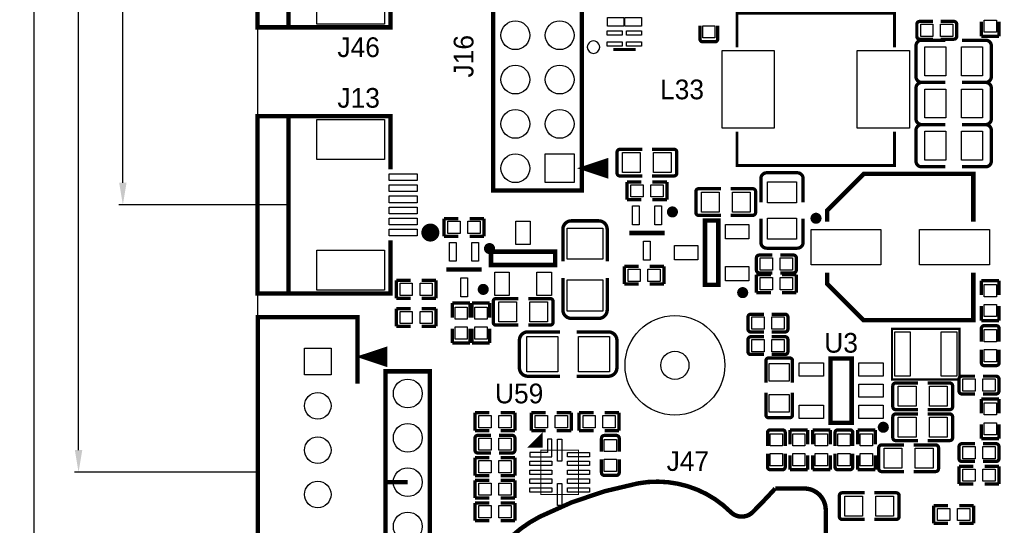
# Model space of a CAD drawing. Extents: x -11 to 307, y -16 to 111.
# Tile 6 of 26: x -11 to 34, y 30 to 53. Entities that reach past the tile are written whole.
import ezdxf
from ezdxf.enums import TextEntityAlignment as Align

# ---------------------------------------------------------------- set-up
doc = ezdxf.new("R2010")
doc.units = 0
doc.header["$MEASUREMENT"] = 0
doc.layers.get('0').update_dxf_attribs({"linetype": 'CONTINUOUS'})
doc.layers.get('Defpoints').update_dxf_attribs({"linetype": 'CONTINUOUS'})
for name, color, linetype in [('OUTLINE', 6, 'CONTINUOUS'), ('SILKSCREEN_TOP', 7, 'CONTINUOUS'), ('TOP', 3, 'CONTINUOUS')]:
    doc.layers.add(name, color=color, linetype=linetype)
doc.dimstyles.get("Standard").update_dxf_attribs({"dimtxt": 0.18, "dimasz": 0.18, "dimexe": 0.18, "dimexo": 0.0625, "dimgap": 0.09, "dimtad": 0, "dimtih": 1, "dimtoh": 1, "dimdec": 4, "dimzin": 0, "dimdsep": 46, "dimtxsty": 'STANDARD', "dimcen": 0.09, "dimadec": 0, "dimazin": 0, "dimtfac": 1, "dimtdec": 4, "dimtofl": 0, "dimtmove": 0, "dimatfit": 3, "dimfxl": 1, "dimtolj": 1, "dimtzin": 0, "dimarcsym": 0})

# ---------------------------------------------------------------- blocks, each defined once
blk = doc.blocks.new('*D43')
at = {"color": 0, "linetype": 'Continuous', "lineweight": -2, "transparency": 16777216}
for p, q in [((2.064, 90.094), (-6.18, 90.094)), ((-6, 89.094), (-6, 74.5)), ((-6, 45.45), (-6, 67.5)), ((1.418, 44.45), (-6.18, 44.45))]:
    blk.add_line(p, q, dxfattribs=at)
at = {"color": 0, "linetype": 'Continuous', "transparency": 16777216}
for points in [[(-6.167, 89.094), (-5.833, 89.094), (-6, 90.094)], [(-6.167, 45.45), (-5.833, 45.45), (-6, 44.45)]]:
    blk.add_solid(points, dxfattribs=at)
at = {"layer": 'Defpoints', "color": 0, "linetype": 'Continuous', "transparency": 16777216}
for p in [(2.126, 90.094), (-6, 44.45), (1.48, 44.45)]:
    blk.add_point(p, dxfattribs=at)
at = {"color": 0, "linetype": 'Continuous', "transparency": 16777216, "insert": (-6, 71), "char_height": 1, "attachment_point": 5, "rotation": 90}
blk.add_mtext('\\A1;45.64mm', dxfattribs=at)
blk = doc.blocks.new('*D44')
at = {"color": 0, "linetype": 'Continuous', "lineweight": -2, "transparency": 16777216}
for p, q in [((2.064, 90.094), (-8.18, 90.094)), ((-8, 89.094), (-8, 67.333)), ((-8, 33.385), (-8, 60.667)), ((0.032, 32.385), (-8.18, 32.385))]:
    blk.add_line(p, q, dxfattribs=at)
at = {"color": 0, "linetype": 'Continuous', "transparency": 16777216}
for points in [[(-8.167, 89.094), (-7.833, 89.094), (-8, 90.094)], [(-8.167, 33.385), (-7.833, 33.385), (-8, 32.385)]]:
    blk.add_solid(points, dxfattribs=at)
at = {"layer": 'Defpoints', "color": 0, "linetype": 'Continuous', "transparency": 16777216}
for p in [(2.126, 90.094), (-8, 32.385), (0.094, 32.385)]:
    blk.add_point(p, dxfattribs=at)
at = {"color": 0, "linetype": 'Continuous', "transparency": 16777216, "insert": (-8, 64), "char_height": 1, "attachment_point": 5, "rotation": 90}
blk.add_mtext('\\A1;57.71mm', dxfattribs=at)
blk = doc.blocks.new('*D45')
at = {"color": 0, "linetype": 'Continuous', "lineweight": -2, "transparency": 16777216}
for p, q in [((2.064, 90.094), (-10.18, 90.094)), ((-10, 89.094), (-10, 60.333)), ((-10, 18.907), (-10, 53.667)), ((2.675, 17.907), (-10.18, 17.907))]:
    blk.add_line(p, q, dxfattribs=at)
at = {"color": 0, "linetype": 'Continuous', "transparency": 16777216}
for points in [[(-10.167, 89.094), (-9.833, 89.094), (-10, 90.094)], [(-10.167, 18.907), (-9.833, 18.907), (-10, 17.907)]]:
    blk.add_solid(points, dxfattribs=at)
at = {"layer": 'Defpoints', "color": 0, "linetype": 'Continuous', "transparency": 16777216}
for p in [(2.126, 90.094), (-10, 17.907), (2.737, 17.907)]:
    blk.add_point(p, dxfattribs=at)
at = {"color": 0, "linetype": 'Continuous', "transparency": 16777216, "insert": (-10, 57), "char_height": 1, "attachment_point": 5, "rotation": 90}
blk.add_mtext('\\A1;72.19mm', dxfattribs=at)

msp = doc.modelspace()

# ---------------------------------------------------------------- linework, layer by layer
at = {"layer": 'OUTLINE'}
msp.add_lwpolyline([(0.094005, 2.126005), (0.094005, 88.062003, -0.414214), (2.126005, 90.094003), (133.061989, 90.094003, -0.414214), (135.093989, 88.062003), (135.093989, 2.126005, -0.414214), (133.061989, 0.094005), (2.126005, 0.094005, -0.414214), (0.094005, 2.126005)], format="xyb", dxfattribs=at)
at = {"layer": 'SILKSCREEN_TOP'}
for points, const_width in [([(6.079998, 67.059988), (6.079998, 69.460008), (0.08001, 69.460008), (0.08001, 52.459992), (6.079998, 52.459992), (6.079998, 54.860012)], 0.2), ([(1.480007, 52.459992), (1.480007, 69.460008)], 0.2), ([(14.715998, 45.101002), (14.715998, 65.100987), (10.716006, 65.100987), (10.716006, 45.101002), (14.715998, 45.101002)], 0.2), ([(21.717, 51.562), (21.717, 53.086), (28.829, 53.086), (28.829, 51.562)], 0.127), ([(20.046848, 51.932103), (20.046848, 52.529689)], 0.150012), ([(20.847152, 51.932103), (20.847152, 52.529689)], 0.150012), ([(29.834103, 52.050848), (29.834103, 52.597152)], 0.150012), ([(29.961103, 52.724152), (30.558791, 52.724152)], 0.150012), ([(31.506897, 52.724152), (30.909311, 52.724152)], 0.150012), ([(31.633897, 52.597152), (31.633897, 52.050848)], 0.150012), ([(32.747001, 52.059103), (32.747001, 52.709089)], 0.150089), ([(33.546999, 52.709089), (33.546999, 52.059103)], 0.150089), ([(29.961103, 51.923848), (30.558791, 51.923848)], 0.150012), ([(31.506897, 51.923848), (30.909311, 51.923848)], 0.150012), ([(33.546999, 52.059103), (32.747001, 52.059103)], 0.150089), ([(20.720152, 51.805103), (20.173848, 51.805103)], 0.150012), ([(29.796003, 50.230989), (29.796003, 51.623011)], 0.150089), ([(30.050003, 51.877011), (31.121401, 51.877011)], 0.150089), ([(32.941997, 51.877011), (31.865799, 51.877011)], 0.150089), ([(33.195997, 51.623011), (33.195997, 50.230989)], 0.150089), ([(16.136899, 51.455091), (17.136897, 51.455091)], 0.127), ([(29.796003, 48.325989), (29.796003, 49.718011)], 0.150089), ([(30.050003, 49.976989), (31.121401, 49.976989)], 0.150089), ([(30.050003, 49.972011), (31.121401, 49.972011)], 0.150089), ([(32.941997, 49.976989), (31.865799, 49.976989)], 0.150089), ([(32.941997, 49.972011), (31.865799, 49.972011)], 0.150089), ([(33.195997, 49.718011), (33.195997, 48.325989)], 0.150089), ([(6.079998, 46.050022), (6.079998, 48.450017), (0.08001, 48.450017), (0.08001, 40.450008), (6.079998, 40.450008), (6.079998, 42.850003)], 0.2), ([(1.480007, 48.450017), (1.480007, 40.450008)], 0.2), ([(30.050003, 48.071989), (31.121401, 48.071989)], 0.150089), ([(30.050003, 48.067011), (31.121401, 48.067011)], 0.150089), ([(32.941997, 48.071989), (31.865799, 48.071989)], 0.150089), ([(32.941997, 48.067011), (31.865799, 48.067011)], 0.150089), ([(21.717, 47.752), (21.717, 46.228), (28.829, 46.228), (28.829, 47.752)], 0.127), ([(29.796003, 46.420989), (29.796003, 47.813011)], 0.150089), ([(33.195997, 47.813011), (33.195997, 46.420989)], 0.150089), ([(16.304311, 45.882611), (16.304311, 46.827389)], 0.150089), ([(16.431311, 46.954389), (17.440707, 46.954389)], 0.150089), ([(18.874689, 46.954389), (17.882108, 46.954389)], 0.150089), ([(19.001689, 46.827389), (19.001689, 45.882611)], 0.150089), ([(14.815998, 46.101), (15.815996, 46.433994), (15.815996, 45.768006), (14.815998, 46.101)], 0.2), ([(14.815998, 46.101), (15.815996, 46.368005)], 0.2), ([(14.815998, 46.101), (15.815996, 46.168005)], 0.2), ([(30.050003, 46.166989), (31.121401, 46.166989)], 0.150089), ([(32.941997, 46.166989), (31.865799, 46.166989)], 0.150089), ([(14.815998, 46.101), (15.815996, 45.968006)], 0.2), ([(16.431311, 45.755611), (17.440707, 45.755611)], 0.150089), ([(18.874689, 45.755611), (17.882108, 45.755611)], 0.150089), ([(23.052989, 45.895997), (24.445011, 45.895997)], 0.150089), ([(32.382993, 43.69501), (32.382993, 45.844993), (27.432991, 45.844993), (25.783007, 44.195009), (25.783007, 43.69501)], 0.2), ([(17.403089, 45.484999), (16.753078, 45.484999)], 0.150089), ([(16.753078, 45.484999), (16.753078, 44.685001)], 0.150089), ([(17.902885, 45.484999), (18.552897, 45.484999)], 0.150089), ([(18.552897, 45.484999), (18.552897, 44.685001)], 0.150089), ([(22.798989, 45.641997), (22.798989, 44.565799)], 0.150089), ([(24.699011, 45.641997), (24.699011, 44.565799)], 0.150089), ([(19.860311, 44.104611), (19.860311, 45.049389)], 0.150089), ([(19.987311, 45.176389), (20.996707, 45.176389)], 0.150089), ([(22.430689, 45.176389), (21.438108, 45.176389)], 0.150089), ([(22.557689, 45.049389), (22.557689, 44.104611)], 0.150089), ([(16.753078, 44.685001), (17.403089, 44.685001)], 0.150089), ([(18.552897, 44.685001), (17.902885, 44.685001)], 0.150089), ([(19.987311, 43.977611), (20.996707, 43.977611)], 0.150089), ([(22.430689, 43.977611), (21.438108, 43.977611)], 0.150089), ([(9.148089, 43.833999), (8.498103, 43.833999)], 0.150089), ([(8.498103, 43.833999), (8.498103, 43.034001)], 0.150089), ([(9.647911, 43.833999), (10.297897, 43.833999)], 0.150089), ([(10.297897, 43.833999), (10.297897, 43.034001)], 0.150089), ([(14.240002, 43.728894), (15.477998, 43.728894)], 0.1524), ([(20.873999, 43.74101), (20.873999, 40.84099), (20.274001, 40.84099), (20.274001, 43.74101), (20.873999, 43.74101)], 0.2), ([(22.798989, 42.750003), (22.798989, 43.821401)], 0.150089), ([(24.699011, 42.750003), (24.699011, 43.821401)], 0.150089), ([(8.498103, 43.034001), (9.148089, 43.034001)], 0.150089), ([(10.297897, 43.034001), (9.647911, 43.034001)], 0.150089), ([(13.859002, 43.347894), (13.859002, 41.903904)], 0.1524), ([(15.858998, 43.347894), (15.858998, 41.903904)], 0.1524), ([(16.853002, 43.18), (18.452998, 43.18)], 0.2), ([(13.514984, 41.737001), (10.61499, 41.737001), (10.61499, 42.336999), (13.514984, 42.336999), (13.514984, 41.737001)], 0.2), ([(22.722103, 42.183152), (23.319791, 42.183152)], 0.150012), ([(24.445011, 42.496003), (23.052989, 42.496003)], 0.150089), ([(24.267897, 42.183152), (23.670311, 42.183152)], 0.150012), ([(22.595103, 41.509848), (22.595103, 42.056152)], 0.150012), ([(24.394897, 42.056152), (24.394897, 41.509848)], 0.150012), ([(8.598002, 41.529), (10.197998, 41.529)], 0.2), ([(17.276089, 41.674999), (16.626103, 41.674999)], 0.150089), ([(16.626103, 41.674999), (16.626103, 40.875001)], 0.150089), ([(17.775911, 41.674999), (18.425897, 41.674999)], 0.150089), ([(18.425897, 41.674999), (18.425897, 40.875001)], 0.150089), ([(23.245089, 41.293999), (22.595103, 41.293999)], 0.150089), ([(22.595103, 41.293999), (22.595103, 40.494001)], 0.150089), ([(22.722103, 41.382848), (23.319791, 41.382848)], 0.150012), ([(24.267897, 41.382848), (23.670311, 41.382848)], 0.150012), ([(23.744911, 41.293999), (24.394897, 41.293999)], 0.150089), ([(24.394897, 41.293999), (24.394897, 40.494001)], 0.150089), ([(32.382993, 41.39499), (32.382993, 39.245007), (27.432991, 39.245007), (25.783007, 40.894991), (25.783007, 41.39499)], 0.2), ([(6.339103, 40.240001), (6.339103, 41.039999)], 0.150089), ([(6.339103, 41.039999), (6.989089, 41.039999)], 0.150089), ([(8.138897, 41.039999), (7.488885, 41.039999)], 0.150089), ([(8.138897, 40.240001), (8.138897, 41.039999)], 0.150089), ([(13.859002, 39.710106), (13.859002, 41.149803)], 0.1524), ([(15.858998, 39.710106), (15.858998, 41.149803)], 0.1524), ([(16.626103, 40.875001), (17.276089, 40.875001)], 0.150089), ([(18.425897, 40.875001), (17.775911, 40.875001)], 0.150089), ([(33.546999, 41.031897), (32.747001, 41.031897)], 0.150089), ([(32.747001, 41.031897), (32.747001, 40.381911)], 0.150089), ([(33.546999, 40.381911), (33.546999, 41.031897)], 0.150089), ([(22.595103, 40.494001), (23.245089, 40.494001)], 0.150089), ([(24.394897, 40.494001), (23.744911, 40.494001)], 0.150089), ([(6.989089, 40.240001), (6.339103, 40.240001)], 0.150089), ([(7.488885, 40.240001), (8.138897, 40.240001)], 0.150089), ([(8.871001, 39.365911), (8.871001, 40.015897)], 0.150089), ([(8.871001, 40.015897), (9.670999, 40.015897)], 0.150089), ([(9.670999, 40.015897), (9.670999, 39.365911)], 0.150089), ([(10.559999, 40.015897), (9.760001, 40.015897)], 0.150089), ([(9.760001, 40.015897), (9.760001, 39.365885)], 0.150089), ([(10.559999, 39.365885), (10.559999, 40.015897)], 0.150089), ([(10.716209, 39.151509), (10.716209, 40.096415)], 0.150089), ([(10.843209, 40.223415), (11.852605, 40.223415)], 0.150089), ([(13.286715, 40.223415), (12.294108, 40.223415)], 0.150089), ([(13.413715, 40.096415), (13.413715, 39.151509)], 0.150089), ([(6.339103, 38.970001), (6.339103, 39.769999)], 0.150089), ([(6.339103, 39.769999), (6.989089, 39.769999)], 0.150089), ([(8.138897, 39.769999), (7.488885, 39.769999)], 0.150089), ([(8.138897, 38.970001), (8.138897, 39.769999)], 0.150089), ([(22.341103, 39.516304), (22.938791, 39.516304)], 0.150012), ([(23.886897, 39.516304), (23.289285, 39.516304)], 0.150012), ([(32.747001, 39.232103), (32.747001, 39.882115)], 0.150089), ([(33.546999, 39.882115), (33.546999, 39.232103)], 0.150089), ([(4.593996, 28.385008), (4.593996, 25.384989), (0.094005, 25.384989), (0.094005, 39.385011), (4.593996, 39.385011), (4.593996, 36.384992)], 0.2), ([(15.477998, 39.329106), (14.240002, 39.329106)], 0.1524), ([(22.214103, 38.843001), (22.214103, 39.389304)], 0.150012), ([(24.013897, 39.389304), (24.013897, 38.843001)], 0.150012), ([(33.546999, 39.232103), (32.747001, 39.232103)], 0.150089), ([(6.989089, 38.970001), (6.339103, 38.970001)], 0.150089), ([(7.488885, 38.970001), (8.138897, 38.970001)], 0.150089), ([(8.871001, 38.866089), (8.871001, 38.216103)], 0.150089), ([(9.670999, 38.216103), (9.670999, 38.866089)], 0.150089), ([(9.760001, 38.216103), (9.760001, 38.866089)], 0.150089), ([(10.559999, 38.866089), (10.559999, 38.216103)], 0.150089), ([(10.843209, 39.024509), (11.852605, 39.024509)], 0.150089), ([(12.278106, 38.718998), (13.722096, 38.718998)], 0.1524), ([(13.286715, 39.024509), (12.294108, 39.024509)], 0.150089), ([(15.915894, 38.718998), (14.476197, 38.718998)], 0.1524), ([(22.341103, 38.716001), (22.938791, 38.716001)], 0.150012), ([(23.886897, 38.716001), (23.289285, 38.716001)], 0.150012), ([(28.7147, 38.862), (28.7147, 36.576), (31.7627, 36.576), (31.7627, 38.862), (28.7147, 38.862)], 0.1016), ([(32.746848, 38.872897), (32.746848, 38.275311)], 0.150012), ([(32.873848, 38.999897), (33.420152, 38.999897)], 0.150012), ([(33.547152, 38.872897), (33.547152, 38.275311)], 0.150012), ([(8.871001, 38.216103), (9.670999, 38.216103)], 0.150089), ([(10.559999, 38.216103), (9.760001, 38.216103)], 0.150089), ([(11.897106, 37.100002), (11.897106, 38.337998)], 0.1524), ([(16.296894, 38.337998), (16.296894, 37.100002)], 0.1524), ([(22.214103, 37.827001), (22.214103, 38.373304)], 0.150012), ([(22.341103, 38.500304), (22.938791, 38.500304)], 0.150012), ([(23.886897, 38.500304), (23.289311, 38.500304)], 0.150012), ([(24.013897, 38.373304), (24.013897, 37.827001)], 0.150012), ([(4.842002, 37.597994), (5.842, 37.930988), (5.842, 37.265), (4.842002, 37.597994)], 0.2), ([(4.842002, 37.597994), (5.842, 37.864999)], 0.2), ([(22.341103, 37.700001), (22.938791, 37.700001)], 0.150012), ([(23.886897, 37.700001), (23.289311, 37.700001)], 0.150012), ([(32.746848, 37.327103), (32.746848, 37.924816)], 0.150012), ([(33.547152, 37.327103), (33.547152, 37.924816)], 0.150012), ([(4.842002, 37.597994), (5.842, 37.665)], 0.2), ([(4.842002, 37.597994), (5.842, 37.465)], 0.2), ([(23.022611, 37.416715), (23.022611, 36.424108)], 0.150089), ([(23.149611, 37.543715), (24.094516, 37.543715)], 0.150089), ([(24.221516, 37.416715), (24.221516, 36.424108)], 0.150089), ([(26.89098, 37.51801), (26.89098, 34.618016), (25.940995, 34.618016), (25.940995, 37.51801), (26.89098, 37.51801)], 0.2), ([(7.857998, 26.940002), (7.857998, 36.940007), (5.858002, 36.940007), (5.858002, 26.940002), (7.857998, 26.940002)], 0.2), ([(33.420152, 37.200103), (32.873848, 37.200103)], 0.150012), ([(12.278106, 36.719002), (13.722096, 36.719002)], 0.1524), ([(15.915894, 36.719002), (14.476197, 36.719002)], 0.1524), ([(28.877235, 36.413465), (29.886656, 36.413465)], 0.150089), ([(31.32074, 36.413465), (30.328032, 36.413465)], 0.150089), ([(31.739103, 36.048848), (31.739103, 36.595152)], 0.150012), ([(31.866103, 36.722152), (32.463689, 36.722152)], 0.150012), ([(33.411897, 36.722152), (32.814184, 36.722152)], 0.150012), ([(33.538897, 36.595152), (33.538897, 36.048848)], 0.150012), ([(23.022611, 34.973209), (23.022611, 35.982605)], 0.150089), ([(24.221516, 34.973209), (24.221516, 35.982605)], 0.150089), ([(28.750235, 35.34156), (28.750235, 36.286465)], 0.150089), ([(31.44774, 36.286465), (31.44774, 35.34156)], 0.150089), ([(31.866103, 35.921848), (32.463689, 35.921848)], 0.150012), ([(33.411897, 35.921848), (32.814184, 35.921848)], 0.150012), ([(33.546999, 35.697897), (32.747001, 35.697897)], 0.150089), ([(32.747001, 35.697897), (32.747001, 35.047911)], 0.150089), ([(33.546999, 35.047911), (33.546999, 35.697897)], 0.150089), ([(9.895103, 34.271001), (9.895103, 35.070999)], 0.150089), ([(9.895103, 35.070999), (10.545089, 35.070999)], 0.150089), ([(11.694897, 35.070999), (11.044911, 35.070999)], 0.150089), ([(11.694897, 34.271001), (11.694897, 35.070999)], 0.150089), ([(12.435103, 34.271001), (12.435103, 35.070999)], 0.150089), ([(12.435103, 35.070999), (13.085089, 35.070999)], 0.150089), ([(14.234897, 35.070999), (13.584911, 35.070999)], 0.150089), ([(14.234897, 34.271001), (14.234897, 35.070999)], 0.150089), ([(14.594103, 34.271001), (14.594103, 35.070999)], 0.150089), ([(14.594103, 35.070999), (15.244089, 35.070999)], 0.150089), ([(16.393897, 35.070999), (15.743911, 35.070999)], 0.150089), ([(16.393897, 34.271001), (16.393897, 35.070999)], 0.150089), ([(28.877235, 35.21456), (29.886656, 35.21456)], 0.150089), ([(31.32074, 35.21456), (30.328032, 35.21456)], 0.150089), ([(24.094516, 34.846209), (23.149611, 34.846209)], 0.150089), ([(28.750235, 33.94456), (28.750235, 34.889465)], 0.150089), ([(28.877235, 35.016465), (29.886631, 35.016465)], 0.150089), ([(31.32074, 35.016465), (30.328133, 35.016465)], 0.150089), ([(31.44774, 34.889465), (31.44774, 33.94456)], 0.150089), ([(10.545089, 34.271001), (9.895103, 34.271001)], 0.150089), ([(11.044911, 34.271001), (11.694897, 34.271001)], 0.150089), ([(13.085089, 34.271001), (12.435103, 34.271001)], 0.150089), ([(13.584911, 34.271001), (14.234897, 34.271001)], 0.150089), ([(15.244089, 34.271001), (14.594103, 34.271001)], 0.150089), ([(15.743911, 34.271001), (16.393897, 34.271001)], 0.150089), ([(23.094696, 34.173922), (23.094696, 33.576209)], 0.150012), ([(23.221696, 34.300922), (23.767999, 34.300922)], 0.150012), ([(23.894999, 34.173922), (23.894999, 33.576209)], 0.150012), ([(24.910999, 34.300897), (24.111001, 34.300897)], 0.150089), ([(24.111001, 34.300897), (24.111001, 33.650911)], 0.150089), ([(24.910999, 33.650911), (24.910999, 34.300897)], 0.150089), ([(25.127001, 33.650911), (25.127001, 34.300897)], 0.150089), ([(25.127001, 34.300897), (25.926999, 34.300897)], 0.150089), ([(25.926999, 34.300897), (25.926999, 33.650911)], 0.150089), ([(26.143001, 34.173897), (26.143001, 33.576285)], 0.150012), ([(26.270001, 34.300897), (26.816304, 34.300897)], 0.150012), ([(26.943304, 34.173897), (26.943304, 33.576285)], 0.150012), ([(27.159001, 33.650911), (27.159001, 34.300897)], 0.150089), ([(27.159001, 34.300897), (27.958999, 34.300897)], 0.150089), ([(27.958999, 34.300897), (27.958999, 33.650911)], 0.150089), ([(32.747001, 33.898103), (32.747001, 34.548089)], 0.150089), ([(33.546999, 34.548089), (33.546999, 33.898103)], 0.150089), ([(9.895103, 33.381696), (9.895103, 33.927999)], 0.150012), ([(10.022103, 34.054999), (10.619791, 34.054999)], 0.150012), ([(11.567897, 34.054999), (10.970311, 34.054999)], 0.150012), ([(11.694897, 33.927999), (11.694897, 33.381696)], 0.150012), ([(12.8778, 33.909), (12.8778, 33.5534), (12.3952, 33.5534), (12.8778, 34.036), (12.8778, 33.909), (12.573, 33.6042), (12.7254, 33.6042), (12.8524, 33.7312)], 0.127), ([(15.601848, 33.919897), (15.601848, 33.322209)], 0.150012), ([(15.728848, 34.046897), (16.275152, 34.046897)], 0.150012), ([(16.402152, 33.919897), (16.402152, 33.322209)], 0.150012), ([(28.877235, 33.81756), (29.886631, 33.81756)], 0.150089), ([(31.32074, 33.81756), (30.328133, 33.81756)], 0.150089), ([(33.546999, 33.898103), (32.747001, 33.898103)], 0.150089), ([(10.022103, 33.254696), (10.619791, 33.254696)], 0.150012), ([(11.567897, 33.254696), (10.970311, 33.254696)], 0.150012), ([(12.865989, 33.384998), (12.865989, 31.385002), (14.566011, 31.385002), (14.566011, 33.384998), (12.865989, 33.384998)], 0.050013), ([(28.11526, 32.54756), (28.11526, 33.492465)], 0.150089), ([(28.24226, 33.619465), (29.251656, 33.619465)], 0.150089), ([(30.685765, 33.619465), (29.693057, 33.619465)], 0.150089), ([(30.812765, 33.492465), (30.812765, 32.54756)], 0.150089), ([(31.739103, 33.000848), (31.739103, 33.547152)], 0.150012), ([(31.866103, 33.674152), (32.463689, 33.674152)], 0.150012), ([(33.411897, 33.674152), (32.814209, 33.674152)], 0.150012), ([(33.538897, 33.547152), (33.538897, 33.000848)], 0.150012), ([(9.895103, 32.239001), (9.895103, 33.038999)], 0.150089), ([(9.895103, 33.038999), (10.545089, 33.038999)], 0.150089), ([(11.694897, 33.038999), (11.044911, 33.038999)], 0.150089), ([(11.694897, 32.239001), (11.694897, 33.038999)], 0.150089), ([(15.601848, 32.374103), (15.601848, 32.971689)], 0.150012), ([(16.402152, 32.374103), (16.402152, 32.971689)], 0.150012), ([(23.094696, 32.628103), (23.094696, 33.225715)], 0.150012), ([(23.894999, 32.628103), (23.894999, 33.225715)], 0.150012), ([(24.111001, 32.501103), (24.111001, 33.151089)], 0.150089), ([(24.910999, 33.151089), (24.910999, 32.501103)], 0.150089), ([(25.127001, 33.151115), (25.127001, 32.501103)], 0.150089), ([(25.926999, 32.501103), (25.926999, 33.151115)], 0.150089), ([(26.143001, 32.628078), (26.143001, 33.225791)], 0.150012), ([(26.943304, 32.628078), (26.943304, 33.225791)], 0.150012), ([(27.159001, 33.151115), (27.159001, 32.501103)], 0.150089), ([(27.958999, 32.501103), (27.958999, 33.151115)], 0.150089), ([(31.866103, 32.873848), (32.463689, 32.873848)], 0.150012), ([(33.411897, 32.873848), (32.814209, 32.873848)], 0.150012), ([(23.767999, 32.501103), (23.221696, 32.501103)], 0.150012), ([(24.910999, 32.501103), (24.111001, 32.501103)], 0.150089), ([(25.127001, 32.501103), (25.926999, 32.501103)], 0.150089), ([(26.816304, 32.501078), (26.270001, 32.501078)], 0.150012), ([(27.159001, 32.501103), (27.958999, 32.501103)], 0.150089), ([(28.24226, 32.42056), (29.251656, 32.42056)], 0.150089), ([(30.685765, 32.42056), (29.693057, 32.42056)], 0.150089), ([(31.739103, 31.858001), (31.739103, 32.657999)], 0.150089), ([(31.739103, 32.657999), (32.389089, 32.657999)], 0.150089), ([(33.538897, 32.657999), (32.888911, 32.657999)], 0.150089), ([(33.538897, 31.858001), (33.538897, 32.657999)], 0.150089), ([(6.858, 31.939992), (5.858002, 31.939992)], 0.2), ([(10.545089, 32.239001), (9.895103, 32.239001)], 0.150089), ([(9.895103, 31.223001), (9.895103, 32.022999)], 0.150089), ([(9.895103, 32.022999), (10.545089, 32.022999)], 0.150089), ([(11.044911, 32.239001), (11.694897, 32.239001)], 0.150089), ([(11.694897, 32.022999), (11.044911, 32.022999)], 0.150089), ([(11.694897, 31.223001), (11.694897, 32.022999)], 0.150089), ([(16.275152, 32.247103), (15.728848, 32.247103)], 0.150012), ([(32.389089, 31.858001), (31.739103, 31.858001)], 0.150089), ([(32.888911, 31.858001), (33.538897, 31.858001)], 0.150089), ([(10.545089, 31.223001), (9.895103, 31.223001)], 0.150089), ([(11.044911, 31.223001), (11.694897, 31.223001)], 0.150089), ([(26.337311, 30.388611), (26.337311, 31.333389)], 0.150089), ([(26.464311, 31.460389), (27.473707, 31.460389)], 0.150089), ([(28.907689, 31.460389), (27.915108, 31.460389)], 0.150089), ([(29.034689, 31.333389), (29.034689, 30.388611)], 0.150089), ([(9.895103, 30.207001), (9.895103, 31.006999)], 0.150089), ([(9.895103, 31.006999), (10.545089, 31.006999)], 0.150089), ([(11.694897, 31.006999), (11.044911, 31.006999)], 0.150089), ([(11.694897, 30.207001), (11.694897, 31.006999)], 0.150089), ([(30.596103, 30.080001), (30.596103, 30.879999)], 0.150089), ([(30.596103, 30.879999), (31.246089, 30.879999)], 0.150089), ([(32.395897, 30.879999), (31.745911, 30.879999)], 0.150089), ([(32.395897, 30.080001), (32.395897, 30.879999)], 0.150089), ([(10.545089, 30.207001), (9.895103, 30.207001)], 0.150089), ([(11.044911, 30.207001), (11.694897, 30.207001)], 0.150089), ([(26.464311, 30.261611), (27.473707, 30.261611)], 0.150089), ([(28.907689, 30.261611), (27.915108, 30.261611)], 0.150089), ([(31.246089, 30.080001), (30.596103, 30.080001)], 0.150089), ([(31.745911, 30.080001), (32.395897, 30.080001)], 0.150089)]:
    msp.add_lwpolyline(points, dxfattribs=dict(at, const_width=const_width))
for points, const_width in [([(29.834103, 52.597152, -0.414331), (29.961103, 52.724152)], 0.150012), ([(31.506897, 52.724152, -0.414331), (31.633897, 52.597152)], 0.150012), ([(20.173848, 51.805103, -0.414253), (20.046848, 51.932103)], 0.150012), ([(20.847152, 51.932103, -0.414331), (20.720152, 51.805103)], 0.150012), ([(29.961103, 51.923848, -0.414253), (29.834103, 52.050848)], 0.150012), ([(31.633897, 52.050848, -0.414253), (31.506897, 51.923848)], 0.150012), ([(29.796003, 51.623011, -0.414194), (30.050003, 51.877011)], 0.150089), ([(32.941997, 51.877011, -0.414194), (33.195997, 51.623011)], 0.150089), ([(30.050003, 49.976989, -0.414194), (29.796003, 50.230989)], 0.150089), ([(33.195997, 50.230989, -0.414194), (32.941997, 49.976989)], 0.150089), ([(29.796003, 49.718011, -0.414194), (30.050003, 49.972011)], 0.150089), ([(32.941997, 49.972011, -0.414194), (33.195997, 49.718011)], 0.150089), ([(30.050003, 48.071989, -0.414194), (29.796003, 48.325989)], 0.150089), ([(29.796003, 47.813011, -0.414194), (30.050003, 48.067011)], 0.150089), ([(33.195997, 48.325989, -0.414194), (32.941997, 48.071989)], 0.150089), ([(32.941997, 48.067011, -0.414194), (33.195997, 47.813011)], 0.150089), ([(16.304311, 46.827389, -0.414448), (16.431311, 46.954389)], 0.150089), ([(18.874689, 46.954389, -0.414448), (19.001689, 46.827389)], 0.150089), ([(30.050003, 46.166989, -0.414194), (29.796003, 46.420989)], 0.150089), ([(33.195997, 46.420989, -0.414194), (32.941997, 46.166989)], 0.150089), ([(16.431311, 45.755611, -0.414448), (16.304311, 45.882611)], 0.150089), ([(19.001689, 45.882611, -0.414448), (18.874689, 45.755611)], 0.150089), ([(22.798989, 45.641997, -0.414194), (23.052989, 45.895997)], 0.150089), ([(24.445011, 45.895997, -0.414194), (24.699011, 45.641997)], 0.150089), ([(19.860311, 45.049389, -0.414448), (19.987311, 45.176389)], 0.150089), ([(22.430689, 45.176389, -0.414448), (22.557689, 45.049389)], 0.150089), ([(18.928004, 44.130011, 1.000015), (18.677992, 44.129985, 0.999985), (18.928004, 44.130011)], 0.250012), ([(19.987311, 43.977611, -0.414448), (19.860311, 44.104611)], 0.150089), ([(22.557689, 44.104611, -0.414448), (22.430689, 43.977611)], 0.150089), ([(25.408001, 43.844997, 1.000021), (25.157989, 43.844997, 0.999979), (25.408001, 43.844997)], 0.250012), ([(8.080629, 43.200015, -1.000013), (7.674204, 43.200041, -0.999987), (8.080629, 43.200015)], 0.4064), ([(13.859002, 43.347894, -0.414214), (14.240002, 43.728894)], 0.1524), ([(15.477998, 43.728894, -0.414214), (15.858998, 43.347894)], 0.1524), ([(10.672978, 42.478985, 1.000029), (10.423042, 42.478985, 0.999971), (10.672978, 42.478985)], 0.250012), ([(23.052989, 42.496003, -0.414194), (22.798989, 42.750003)], 0.150089), ([(24.699011, 42.750003, -0.414194), (24.445011, 42.496003)], 0.150089), ([(22.595103, 42.056152, -0.414331), (22.722103, 42.183152)], 0.150012), ([(24.267897, 42.183152, -0.414331), (24.394897, 42.056152)], 0.150012), ([(22.722103, 41.382848, -0.414253), (22.595103, 41.509848)], 0.150012), ([(24.394897, 41.509848, -0.414253), (24.267897, 41.382848)], 0.150012), ([(10.389972, 40.637003, 0.999982), (10.139959, 40.637003, 1.000018), (10.389972, 40.637003)], 0.250012), ([(22.098991, 40.491004, 0.999971), (21.849004, 40.491004, 1.000029), (22.098991, 40.491004)], 0.250012), ([(10.716209, 40.096415, -0.414171), (10.843209, 40.223415)], 0.150089), ([(13.286715, 40.223415, -0.414165), (13.413715, 40.096415)], 0.150089), ([(14.240002, 39.329106, -0.414214), (13.859002, 39.710106)], 0.1524), ([(15.858998, 39.710106, -0.414214), (15.477998, 39.329106)], 0.1524), ([(22.214103, 39.389304, -0.414365), (22.341103, 39.516304)], 0.150012), ([(23.886897, 39.516304, -0.414335), (24.013897, 39.389304)], 0.150012), ([(10.843209, 39.024509, -0.414184), (10.716209, 39.151509)], 0.150089), ([(13.413715, 39.151509, -0.414178), (13.286715, 39.024509)], 0.150089), ([(11.897106, 38.337998, -0.414214), (12.278106, 38.718998)], 0.1524), ([(15.915894, 38.718998, -0.414214), (16.296894, 38.337998)], 0.1524), ([(22.341103, 38.716001, -0.414248), (22.214103, 38.843001)], 0.150012), ([(24.013897, 38.843001, -0.414219), (23.886897, 38.716001)], 0.150012), ([(32.746848, 38.872897, -0.41434), (32.873848, 38.999897)], 0.150012), ([(33.420152, 38.999897, -0.414257), (33.547152, 38.872897)], 0.150012), ([(22.214103, 38.373304, -0.414376), (22.341103, 38.500304)], 0.150012), ([(23.886897, 38.500304, -0.414332), (24.013897, 38.373304)], 0.150012), ([(22.341103, 37.700001, -0.414251), (22.214103, 37.827001)], 0.150012), ([(24.013897, 37.827001, -0.414207), (23.886897, 37.700001)], 0.150012), ([(23.022611, 37.416715, -0.414215), (23.149611, 37.543715)], 0.150089), ([(24.094516, 37.543715, -0.414207), (24.221516, 37.416715)], 0.150089), ([(32.873848, 37.200103, -0.414326), (32.746848, 37.327103)], 0.150012), ([(33.547152, 37.327103, -0.414243), (33.420152, 37.200103)], 0.150012), ([(12.278106, 36.719002, -0.414214), (11.897106, 37.100002)], 0.1524), ([(16.296894, 37.100002, -0.414214), (15.915894, 36.719002)], 0.1524), ([(28.750235, 36.286465, -0.414214), (28.877235, 36.413465)], 0.150089), ([(31.32074, 36.413465, -0.414122), (31.44774, 36.286465)], 0.150089), ([(31.739103, 36.595152, -0.414207), (31.866103, 36.722152)], 0.150012), ([(33.411897, 36.722152, -0.414251), (33.538897, 36.595152)], 0.150012), ([(31.866103, 35.921848, -0.414332), (31.739103, 36.048848)], 0.150012), ([(33.538897, 36.048848, -0.414376), (33.411897, 35.921848)], 0.150012), ([(28.877235, 35.21456, -0.414227), (28.750235, 35.34156)], 0.150089), ([(31.44774, 35.34156, -0.414135), (31.32074, 35.21456)], 0.150089), ([(23.149611, 34.846209, -0.414142), (23.022611, 34.973209)], 0.150089), ([(24.221516, 34.973209, -0.414134), (24.094516, 34.846209)], 0.150089), ([(28.446019, 34.417, 0.999952), (28.195981, 34.417, 1.000048), (28.446019, 34.417)], 0.250012), ([(28.750235, 34.889465, -0.414152), (28.877235, 35.016465)], 0.150089), ([(31.32074, 35.016465, -0.414171), (31.44774, 34.889465)], 0.150089), ([(23.094696, 34.173922, -0.41421), (23.221696, 34.300922)], 0.150012), ([(23.767999, 34.300922, -0.414318), (23.894999, 34.173922)], 0.150012), ([(26.143001, 34.173897, -0.414293), (26.270001, 34.300897)], 0.150012), ([(26.816304, 34.300897, -0.414168), (26.943304, 34.173897)], 0.150012), ([(9.895103, 33.927999, -0.414331), (10.022103, 34.054999)], 0.150012), ([(11.567897, 34.054999, -0.414331), (11.694897, 33.927999)], 0.150012), ([(15.601848, 33.919897, -0.414253), (15.728848, 34.046897)], 0.150012), ([(16.275152, 34.046897, -0.414331), (16.402152, 33.919897)], 0.150012), ([(28.877235, 33.81756, -0.414178), (28.750235, 33.94456)], 0.150089), ([(31.44774, 33.94456, -0.414197), (31.32074, 33.81756)], 0.150089), ([(10.022103, 33.254696, -0.414253), (9.895103, 33.381696)], 0.150012), ([(11.694897, 33.381696, -0.414253), (11.567897, 33.254696)], 0.150012), ([(28.11526, 33.492465, -0.414191), (28.24226, 33.619465)], 0.150089), ([(30.685765, 33.619465, -0.414132), (30.812765, 33.492465)], 0.150089), ([(31.739103, 33.547152, -0.414253), (31.866103, 33.674152)], 0.150012), ([(33.411897, 33.674152, -0.414253), (33.538897, 33.547152)], 0.150012), ([(31.866103, 32.873848, -0.414331), (31.739103, 33.000848)], 0.150012), ([(33.538897, 33.000848, -0.414331), (33.411897, 32.873848)], 0.150012), ([(15.728848, 32.247103, -0.414253), (15.601848, 32.374103)], 0.150012), ([(16.402152, 32.374103, -0.414331), (16.275152, 32.247103)], 0.150012), ([(23.221696, 32.501103, -0.414226), (23.094696, 32.628103)], 0.150012), ([(23.894999, 32.628103, -0.414334), (23.767999, 32.501103)], 0.150012), ([(26.270001, 32.501078, -0.414376), (26.143001, 32.628078)], 0.150012), ([(26.943304, 32.628078, -0.414251), (26.816304, 32.501078)], 0.150012), ([(28.24226, 32.42056, -0.414217), (28.11526, 32.54756)], 0.150089), ([(30.812765, 32.54756, -0.414158), (30.685765, 32.42056)], 0.150089), ([(9.752076, 24.384, 0.240967), (12.82192, 18.384012, 0.14999), (17.242028, 16.883888, 0.165529), (21.432012, 18.173954, -0.324068), (22.43201, 18.173954, -0.09166), (23.441914, 17.114012), (24.752046, 17.114012, 0.426062), (25.722072, 18.123916), (25.722072, 30.644084, 0.426062), (24.752046, 31.653988), (23.441914, 31.653988, -0.012075), (22.43201, 30.594046, -0.414231), (21.432012, 30.594046, 0.246571), (17.242028, 31.884112, 0.071288), (12.82192, 30.383988, 0.282495), (9.752076, 25.383998)], 0.199898), ([(26.337311, 31.333389, -0.414448), (26.464311, 31.460389)], 0.150089), ([(28.907689, 31.460389, -0.414448), (29.034689, 31.333389)], 0.150089), ([(26.464311, 30.261611, -0.414448), (26.337311, 30.388611)], 0.150089), ([(29.034689, 30.388611, -0.414448), (28.907689, 30.261611)], 0.150089)]:
    msp.add_lwpolyline(points, format="xyb", dxfattribs=dict(at, const_width=const_width))
msp.add_lwpolyline([(15.524023, 51.561949, 1), (14.955918, 51.561964, 1)], format="xyb", close=True, dxfattribs=at)
at = {"layer": 'TOP'}
for points in [[(2.756002, 54.411702), (5.804002, 54.411702), (5.804002, 52.608302), (2.756002, 52.608302)], [(16.616807, 52.505), (15.866796, 52.505), (15.866796, 52.905), (16.616807, 52.905)], [(17.407204, 52.505), (16.657193, 52.505), (16.657193, 52.905), (17.407204, 52.905)], [(20.17155, 52.530515), (20.722755, 52.530515), (20.722755, 51.979309), (20.17155, 51.979309)], [(30.008297, 52.048537), (30.008297, 52.599742), (30.559502, 52.599742), (30.559502, 52.048537)], [(30.908473, 52.048537), (30.908473, 52.599742), (31.459678, 52.599742), (31.459678, 52.048537)], [(32.871397, 52.784515), (33.422603, 52.784515), (33.422603, 52.233309), (32.871397, 52.233309)], [(16.539616, 52.105103), (15.859608, 52.105103), (15.859608, 52.305102), (16.539616, 52.305102)], [(17.414392, 52.105103), (16.734384, 52.105103), (16.734384, 52.305102), (17.414392, 52.305102)], [(16.539616, 51.605002), (15.859608, 51.605002), (15.859608, 51.805002), (16.539616, 51.805002)], [(17.414392, 51.605002), (16.734384, 51.605002), (16.734384, 51.805002), (17.414392, 51.805002)], [(30.196003, 50.276989), (30.196003, 51.576986), (31.146013, 51.576986), (31.146013, 50.276989)], [(31.845987, 50.276989), (31.845987, 51.576986), (32.795997, 51.576986), (32.795997, 50.276989)], [(21.05025, 47.90694), (21.05025, 51.40706), (23.39975, 51.40706), (23.39975, 47.90694)], [(27.14625, 47.90694), (27.14625, 51.40706), (29.49575, 51.40706), (29.49575, 47.90694)], [(30.196003, 48.371989), (30.196003, 49.671986), (31.146013, 49.671986), (31.146013, 48.371989)], [(31.845987, 48.371989), (31.845987, 49.671986), (32.795997, 49.671986), (32.795997, 48.371989)], [(2.756002, 48.301707), (5.804002, 48.301707), (5.804002, 46.498307), (2.756002, 46.498307)], [(30.196003, 46.466989), (30.196003, 47.766986), (31.146013, 47.766986), (31.146013, 46.466989)], [(31.845987, 46.466989), (31.845987, 47.766986), (32.795997, 47.766986), (32.795997, 46.466989)], [(14.365999, 45.451001), (13.066001, 45.451001), (13.066001, 46.750999), (14.365999, 46.750999)], [(16.552951, 45.905395), (16.552951, 46.804605), (17.353051, 46.804605), (17.353051, 45.905395)], [(17.952949, 45.905395), (17.952949, 46.804605), (18.753049, 46.804605), (18.753049, 45.905395)], [(6.020003, 45.85241), (7.290003, 45.85241), (7.290003, 45.54761), (6.020003, 45.54761)], [(6.020003, 45.352411), (7.290003, 45.352411), (7.290003, 45.047611), (6.020003, 45.047611)], [(16.927297, 44.809385), (16.927297, 45.36059), (17.478502, 45.36059), (17.478502, 44.809385)], [(17.827473, 44.809385), (17.827473, 45.36059), (18.378678, 45.36059), (18.378678, 44.809385)], [(24.398999, 44.545987), (23.099001, 44.545987), (23.099001, 45.495997), (24.398999, 45.495997)], [(20.108951, 44.127395), (20.108951, 45.026605), (20.909051, 45.026605), (20.909051, 44.127395)], [(21.508949, 44.127395), (21.508949, 45.026605), (22.309049, 45.026605), (22.309049, 44.127395)], [(6.020003, 44.852412), (7.290003, 44.852412), (7.290003, 44.547612), (6.020003, 44.547612)], [(6.020003, 44.352388), (7.290003, 44.352388), (7.290003, 44.047588), (6.020003, 44.047588)], [(17.003001, 44.405004), (17.303001, 44.405004), (17.303001, 43.554993), (17.003001, 43.554993)], [(18.002999, 44.405004), (18.302999, 44.405004), (18.302999, 43.554993), (18.002999, 43.554993)], [(6.020003, 43.852389), (7.290003, 43.852389), (7.290003, 43.547589), (6.020003, 43.547589)], [(8.672297, 43.158385), (8.672297, 43.70959), (9.223502, 43.70959), (9.223502, 43.158385)], [(9.572473, 43.158385), (9.572473, 43.70959), (10.123678, 43.70959), (10.123678, 43.158385)], [(12.390006, 42.662005), (11.739994, 42.662005), (11.739994, 43.712016), (12.390006, 43.712016)], [(22.249016, 43.566016), (22.249016, 42.916005), (21.199005, 42.916005), (21.199005, 43.566016)], [(24.398999, 42.896003), (23.099001, 42.896003), (23.099001, 43.846013), (24.398999, 43.846013)], [(6.020003, 43.35239), (7.290003, 43.35239), (7.290003, 43.04759), (6.020003, 43.04759)], [(15.658998, 41.997401), (14.059002, 41.997401), (14.059002, 43.397399), (15.658998, 43.397399)], [(25.057989, 41.745002), (25.057989, 43.344998), (28.207995, 43.344998), (28.207995, 41.745002)], [(29.958005, 41.745002), (29.958005, 43.344998), (33.108011, 43.344998), (33.108011, 41.745002)], [(8.748001, 42.754004), (9.048001, 42.754004), (9.048001, 41.903993), (8.748001, 41.903993)], [(9.747999, 42.754004), (10.047999, 42.754004), (10.047999, 41.903993), (9.747999, 41.903993)], [(17.503, 42.805007), (17.803, 42.805007), (17.803, 41.954996), (17.503, 41.954996)], [(2.756002, 42.401693), (5.804002, 42.401693), (5.804002, 40.598293), (2.756002, 40.598293)], [(19.948995, 42.616006), (19.948995, 41.965994), (18.898984, 41.965994), (18.898984, 42.616006)], [(22.769297, 41.507537), (22.769297, 42.058742), (23.320502, 42.058742), (23.320502, 41.507537)], [(23.669473, 41.507537), (23.669473, 42.058742), (24.220678, 42.058742), (24.220678, 41.507537)], [(11.439995, 40.361984), (10.789984, 40.361984), (10.789984, 41.411995), (11.439995, 41.411995)], [(13.340016, 40.361984), (12.690005, 40.361984), (12.690005, 41.411995), (13.340016, 41.411995)], [(16.800297, 40.999385), (16.800297, 41.55059), (17.351502, 41.55059), (17.351502, 40.999385)], [(17.700473, 40.999385), (17.700473, 41.55059), (18.251678, 41.55059), (18.251678, 40.999385)], [(22.249016, 41.665995), (22.249016, 41.015983), (21.199005, 41.015983), (21.199005, 41.665995)], [(7.064515, 40.915603), (7.064515, 40.364397), (6.513309, 40.364397), (6.513309, 40.915603)], [(7.964691, 40.915603), (7.964691, 40.364397), (7.413485, 40.364397), (7.413485, 40.915603)], [(9.248, 41.154007), (9.548, 41.154007), (9.548, 40.303996), (9.248, 40.303996)], [(15.658998, 39.660601), (14.059002, 39.660601), (14.059002, 41.060599), (15.658998, 41.060599)], [(22.769297, 40.618385), (22.769297, 41.16959), (23.320502, 41.16959), (23.320502, 40.618385)], [(23.669473, 40.618385), (23.669473, 41.16959), (24.220678, 41.16959), (24.220678, 40.618385)], [(32.871397, 40.857691), (33.422603, 40.857691), (33.422603, 40.306485), (32.871397, 40.306485)], [(10.964951, 39.174395), (10.964951, 40.073605), (11.765051, 40.073605), (11.765051, 39.174395)], [(12.364949, 39.174395), (12.364949, 40.073605), (13.165049, 40.073605), (13.165049, 39.174395)], [(7.064515, 39.645603), (7.064515, 39.094397), (6.513309, 39.094397), (6.513309, 39.645603)], [(7.964691, 39.645603), (7.964691, 39.094397), (7.413485, 39.094397), (7.413485, 39.645603)], [(9.546603, 39.290485), (8.995397, 39.290485), (8.995397, 39.841691), (9.546603, 39.841691)], [(9.884397, 39.841691), (10.435603, 39.841691), (10.435603, 39.290485), (9.884397, 39.290485)], [(32.871397, 39.957515), (33.422603, 39.957515), (33.422603, 39.406309), (32.871397, 39.406309)], [(22.388297, 38.840689), (22.388297, 39.391895), (22.939502, 39.391895), (22.939502, 38.840689)], [(23.288473, 38.840689), (23.288473, 39.391895), (23.839678, 39.391895), (23.839678, 38.840689)], [(9.546603, 38.390309), (8.995397, 38.390309), (8.995397, 38.941515), (9.546603, 38.941515)], [(9.884397, 38.941515), (10.435603, 38.941515), (10.435603, 38.390309), (9.884397, 38.390309)], [(28.838677, 36.719002), (28.838677, 38.718998), (29.538676, 38.718998), (29.538676, 36.719002)], [(30.938699, 36.719002), (30.938699, 38.718998), (31.638697, 38.718998), (31.638697, 36.719002)], [(33.42245, 38.274485), (32.871245, 38.274485), (32.871245, 38.825691), (33.42245, 38.825691)], [(13.628599, 38.518998), (13.628599, 36.919002), (12.228601, 36.919002), (12.228601, 38.518998)], [(15.965399, 38.518998), (15.965399, 36.919002), (14.565401, 36.919002), (14.565401, 38.518998)], [(22.388297, 37.824689), (22.388297, 38.375895), (22.939502, 38.375895), (22.939502, 37.824689)], [(23.288473, 37.824689), (23.288473, 38.375895), (23.839678, 38.375895), (23.839678, 37.824689)], [(3.393999, 36.784991), (2.194001, 36.784991), (2.194001, 37.984989), (3.393999, 37.984989)], [(33.42245, 37.374309), (32.871245, 37.374309), (32.871245, 37.925515), (33.42245, 37.925515)], [(24.071605, 36.494949), (23.172395, 36.494949), (23.172395, 37.295049), (24.071605, 37.295049)], [(25.615989, 37.31801), (25.615989, 36.718011), (24.515991, 36.718011), (24.515991, 37.31801)], [(28.316009, 37.31801), (28.316009, 36.718011), (27.216011, 36.718011), (27.216011, 37.31801)], [(32.464515, 36.59745), (32.464515, 36.046245), (31.913309, 36.046245), (31.913309, 36.59745)], [(33.364691, 36.59745), (33.364691, 36.046245), (32.813485, 36.046245), (32.813485, 36.59745)], [(28.316009, 36.367999), (28.316009, 35.768001), (27.216011, 35.768001), (27.216011, 36.367999)], [(28.998901, 35.364445), (28.998901, 36.263656), (29.799001, 36.263656), (29.799001, 35.364445)], [(30.398898, 35.364445), (30.398898, 36.263656), (31.198998, 36.263656), (31.198998, 35.364445)], [(24.071605, 35.094951), (23.172395, 35.094951), (23.172395, 35.895051), (24.071605, 35.895051)], [(25.615989, 35.417989), (25.615989, 34.81799), (24.515991, 34.81799), (24.515991, 35.417989)], [(28.316009, 35.417989), (28.316009, 34.81799), (27.216011, 34.81799), (27.216011, 35.417989)], [(32.871397, 35.523691), (33.422603, 35.523691), (33.422603, 34.972485), (32.871397, 34.972485)], [(10.620515, 34.946603), (10.620515, 34.395397), (10.069309, 34.395397), (10.069309, 34.946603)], [(11.520691, 34.946603), (11.520691, 34.395397), (10.969485, 34.395397), (10.969485, 34.946603)], [(13.160515, 34.946603), (13.160515, 34.395397), (12.609309, 34.395397), (12.609309, 34.946603)], [(14.060691, 34.946603), (14.060691, 34.395397), (13.509485, 34.395397), (13.509485, 34.946603)], [(15.319515, 34.946603), (15.319515, 34.395397), (14.768309, 34.395397), (14.768309, 34.946603)], [(16.219691, 34.946603), (16.219691, 34.395397), (15.668485, 34.395397), (15.668485, 34.946603)], [(28.999002, 33.967445), (28.999002, 34.866656), (29.799102, 34.866656), (29.799102, 33.967445)], [(30.398999, 33.967445), (30.398999, 34.866656), (31.199099, 34.866656), (31.199099, 33.967445)], [(32.871397, 34.623515), (33.422603, 34.623515), (33.422603, 34.072309), (32.871397, 34.072309)], [(10.069297, 33.379385), (10.069297, 33.93059), (10.620502, 33.93059), (10.620502, 33.379385)], [(10.969473, 33.379385), (10.969473, 33.93059), (11.520678, 33.93059), (11.520678, 33.379385)], [(13.365988, 33.084999), (13.365988, 33.884997), (13.165988, 33.884997), (13.165988, 33.284998), (12.36599, 33.284998), (12.36599, 33.084999)], [(13.616, 33.884997), (13.816, 33.884997), (13.816, 32.884999), (13.616, 32.884999)], [(15.72655, 33.872691), (16.277755, 33.872691), (16.277755, 33.321485), (15.72655, 33.321485)], [(23.219397, 34.126691), (23.770603, 34.126691), (23.770603, 33.575485), (23.219397, 33.575485)], [(24.235397, 34.126691), (24.786603, 34.126691), (24.786603, 33.575485), (24.235397, 33.575485)], [(25.802603, 33.575485), (25.251397, 33.575485), (25.251397, 34.126691), (25.802603, 34.126691)], [(26.818603, 33.575485), (26.267397, 33.575485), (26.267397, 34.126691), (26.818603, 34.126691)], [(27.834603, 33.575485), (27.283397, 33.575485), (27.283397, 34.126691), (27.834603, 34.126691)], [(28.363901, 32.570445), (28.363901, 33.469656), (29.164001, 33.469656), (29.164001, 32.570445)], [(29.763898, 32.570445), (29.763898, 33.469656), (30.563998, 33.469656), (30.563998, 32.570445)], [(32.464515, 33.54945), (32.464515, 32.998245), (31.913309, 32.998245), (31.913309, 33.54945)], [(33.364691, 33.54945), (33.364691, 32.998245), (32.813485, 32.998245), (32.813485, 33.54945)], [(10.620515, 32.914603), (10.620515, 32.363397), (10.069309, 32.363397), (10.069309, 32.914603)], [(11.520691, 32.914603), (11.520691, 32.363397), (10.969485, 32.363397), (10.969485, 32.914603)], [(12.36599, 32.684999), (12.36599, 32.884999), (13.365988, 32.884999), (13.365988, 32.684999)], [(14.066012, 33.084999), (14.066012, 33.284998), (15.06601, 33.284998), (15.06601, 33.084999)], [(14.066012, 32.684999), (14.066012, 32.884999), (15.06601, 32.884999), (15.06601, 32.684999)], [(15.72655, 32.972515), (16.277755, 32.972515), (16.277755, 32.421309), (15.72655, 32.421309)], [(23.219397, 33.226515), (23.770603, 33.226515), (23.770603, 32.675309), (23.219397, 32.675309)], [(24.235397, 33.226515), (24.786603, 33.226515), (24.786603, 32.675309), (24.235397, 32.675309)], [(25.802603, 32.675309), (25.251397, 32.675309), (25.251397, 33.226515), (25.802603, 33.226515)], [(26.818603, 32.675309), (26.267397, 32.675309), (26.267397, 33.226515), (26.818603, 33.226515)], [(27.834603, 32.675309), (27.283397, 32.675309), (27.283397, 33.226515), (27.834603, 33.226515)], [(12.36599, 32.285), (12.36599, 32.485), (13.365988, 32.485), (13.365988, 32.285)], [(14.066012, 32.285), (14.066012, 32.485), (15.06601, 32.485), (15.06601, 32.285)], [(32.464515, 32.533603), (32.464515, 31.982397), (31.913309, 31.982397), (31.913309, 32.533603)], [(33.364691, 32.533603), (33.364691, 31.982397), (32.813485, 31.982397), (32.813485, 32.533603)], [(12.36599, 31.885001), (12.36599, 32.085001), (13.365988, 32.085001), (13.365988, 31.885001)], [(14.066012, 31.885001), (14.066012, 32.085001), (15.06601, 32.085001), (15.06601, 31.885001)], [(10.620515, 31.898603), (10.620515, 31.347397), (10.069309, 31.347397), (10.069309, 31.898603)], [(11.520691, 31.898603), (11.520691, 31.347397), (10.969485, 31.347397), (10.969485, 31.898603)], [(12.36599, 31.485002), (12.36599, 31.685001), (13.365988, 31.685001), (13.365988, 31.485002)], [(13.816, 30.885003), (13.616, 30.885003), (13.616, 31.885001), (13.816, 31.885001)], [(14.066012, 31.485002), (14.066012, 31.685001), (15.06601, 31.685001), (15.06601, 31.485002)], [(26.585951, 30.411395), (26.585951, 31.310605), (27.386051, 31.310605), (27.386051, 30.411395)], [(27.985949, 30.411395), (27.985949, 31.310605), (28.786049, 31.310605), (28.786049, 30.411395)], [(10.620515, 30.882603), (10.620515, 30.331397), (10.069309, 30.331397), (10.069309, 30.882603)], [(11.520691, 30.882603), (11.520691, 30.331397), (10.969485, 30.331397), (10.969485, 30.882603)], [(31.321515, 30.755603), (31.321515, 30.204397), (30.770309, 30.204397), (30.770309, 30.755603)], [(32.221691, 30.755603), (32.221691, 30.204397), (31.670485, 30.204397), (31.670485, 30.755603)]]:
    msp.add_lwpolyline(points, close=True, dxfattribs=at)
for centre, radius in [((11.716004, 52.100988), 0.649999), ((13.716, 52.100988), 0.649999), ((11.716004, 50.100992), 0.649999), ((13.716, 50.100992), 0.649999), ((11.716004, 48.100996), 0.649999), ((13.716, 48.100996), 0.649999), ((11.716004, 46.101), 0.649999), ((18.914999, 37.211), 2.249995), ((18.914999, 37.211), 0.635), ((6.858, 35.940009), 0.649999), ((2.794, 35.384994), 0.599999), ((6.858, 33.939988), 0.649999), ((2.794, 33.384998), 0.599999), ((6.858, 31.939992), 0.649999), ((2.794, 31.385002), 0.599999), ((6.858, 29.939996), 0.649999)]:
    msp.add_circle(centre, radius, dxfattribs=at)

# ---------------------------------------------------------------- texts
at = {"layer": 'SILKSCREEN_TOP'}
for s, p in [('J46', (3.683, 51.1175)), ('L33', (18.24482, 49.2125)), ('J13', (3.683, 48.8315)), ('U59', (10.795, 35.4965)), ('J47', (18.542, 32.4485))]:
    msp.add_text(s, height=0.889, dxfattribs=at).set_placement(p)
msp.add_text('J16', height=0.889, rotation=90, dxfattribs=at).set_placement((9.821342, 51.1556), align=Align.CENTER)
msp.add_text('U3', height=0.889, dxfattribs=at).set_placement((26.416, 37.7825), align=Align.CENTER)

# ---------------------------------------------------------------- dimensions: what is measured, and where the dimension line sits
at = {"linetype": 'Continuous'}
for base, p2, picture, middle in [((-10, 17.907), (2.737104, 17.907), '*D45', (-10, 57)), ((-8, 32.385), (0.094005, 32.385), '*D44', (-8, 64)), ((-6, 44.450012), (1.480007, 44.450012), '*D43', (-6, 71))]:
    dim = msp.add_linear_dim(base=base, p1=(2.126005, 90.094003), p2=p2, angle=90, dimstyle='Standard', override={"dimtxt": 1, "dimasz": 1, "dimgap": 0.5, "dimdec": 2, "dimpost": 'mm'}, dxfattribs=at)
    dim.commit()
    dim.dimension.update_dxf_attribs({"geometry": picture, "text_midpoint": middle, "dimtype": 160, "text_rotation": 90})

doc.saveas('drawing.dxf')
